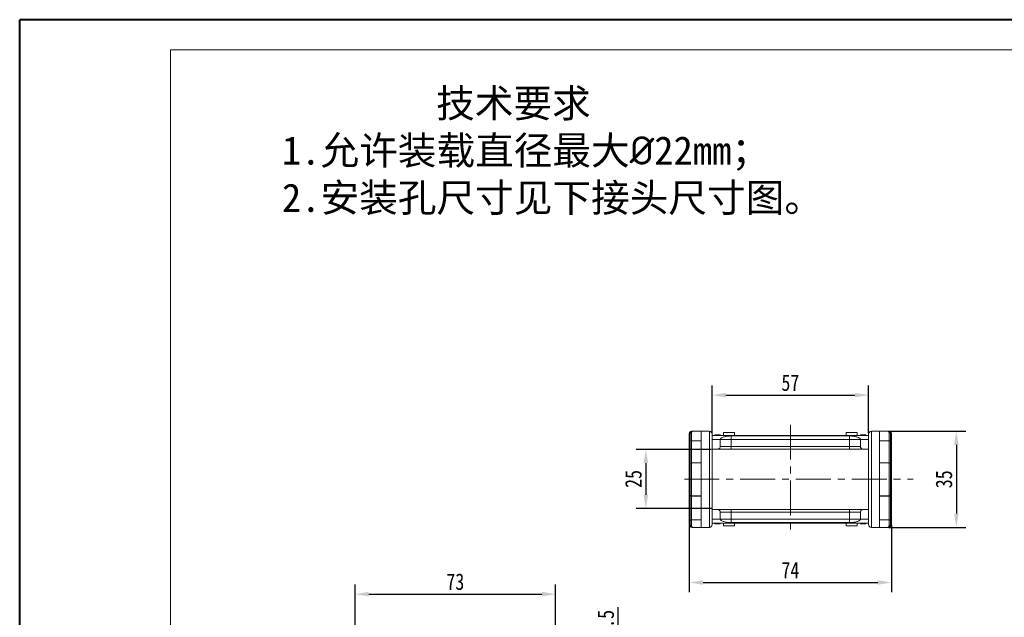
# Model space of a CAD drawing. Header units: millimetres. Extents: x 3144 to 4067, y -174 to 478.
# Tile 6 of 39: x 3144 to 3503, y 260 to 478. Entities that reach past the tile are written whole.
import ezdxf

# ---------------------------------------------------------------- set-up
doc = ezdxf.new("R2010")
doc.units = ezdxf.units.MM
doc.linetypes.add('CENTERX2', pattern=[20.32, 12.7, -2.54, 2.54, -2.54])
doc.styles.get("Standard").update_dxf_attribs({"font": '仿宋_GB2312.ttf', "width": 0.8})
doc.styles.add('样式 6', font='仿宋_GB2312.ttf')
doc.dimstyles.new('副本 ISO-25.1', dxfattribs={"dimtxt": 6, "dimasz": 5, "dimexe": 3.5, "dimexo": 0.625, "dimgap": 1.5, "dimtad": 1, "dimdsep": 46, "dimtxsty": 'Standard', "dimcen": 2.5, "dimadec": 0, "dimazin": 0, "dimtfac": 1, "dimtmove": 0, "dimatfit": 3, "dimfxl": 0, "dimarcsym": 0})

# ---------------------------------------------------------------- blocks, each defined once
blk = doc.blocks.new('*D2041')
at = {"color": 0, "lineweight": -2}
for p, q in [((3266.18, 238.81), (3266.18, 272.26)), ((3339.18, 238.81), (3339.18, 272.26)), ((3271.18, 268.76), (3334.18, 268.76))]:
    blk.add_line(p, q, dxfattribs=at)
at = {"color": 0, "lineweight": 9}
for points in [[(3271.18, 269.59), (3271.18, 267.93), (3266.18, 268.76)], [(3334.18, 269.59), (3334.18, 267.93), (3339.18, 268.76)]]:
    blk.add_solid(points, dxfattribs=at)
at = {"layer": 'Defpoints', "color": 0, "lineweight": 9}
for p in [(3339.18, 268.76), (3266.18, 238.19), (3339.18, 238.19)]:
    blk.add_point(p, dxfattribs=at)
at = {"color": 0, "lineweight": 9, "insert": (3302.68, 273.26), "char_height": 6, "attachment_point": 5}
blk.add_mtext('73', dxfattribs=at)
blk = doc.blocks.new('*D2042')
at = {"color": 0, "lineweight": -2}
for p, q in [((3361.95, 244.01), (3361.95, 264)), ((3338.71, 239.01), (3365.45, 239.01)), ((3361.95, 227.51), (3361.95, 239.01)), ((3330.96, 227.51), (3365.45, 227.51)), ((3361.95, 222.51), (3361.95, 217.51))]:
    blk.add_line(p, q, dxfattribs=at)
at = {"color": 0, "lineweight": 9}
for points in [[(3361.11, 244.01), (3362.78, 244.01), (3361.95, 239.01)], [(3361.11, 222.51), (3362.78, 222.51), (3361.95, 227.51)]]:
    blk.add_solid(points, dxfattribs=at)
at = {"layer": 'Defpoints', "color": 0, "lineweight": 9}
for p in [(3338.08, 239.01), (3361.95, 239.01), (3330.34, 227.51)]:
    blk.add_point(p, dxfattribs=at)
at = {"color": 0, "lineweight": 9, "insert": (3357.45, 256.5), "char_height": 6, "attachment_point": 5, "rotation": 90}
blk.add_mtext('11.5', dxfattribs=at)
blk = doc.blocks.new('*D2032')
at = {"color": 0, "lineweight": -2}
for p, q in [((3395.79, 321.5), (3368.54, 321.5)), ((3372.04, 316.5), (3372.04, 304.94)), ((3395.93, 299.94), (3368.54, 299.94))]:
    blk.add_line(p, q, dxfattribs=at)
at = {"color": 0, "lineweight": 9}
for points in [[(3371.2, 316.5), (3372.87, 316.5), (3372.04, 321.5)], [(3371.2, 304.94), (3372.87, 304.94), (3372.04, 299.94)]]:
    blk.add_solid(points, dxfattribs=at)
at = {"layer": 'Defpoints', "color": 0, "lineweight": 9}
for p in [(3396.41, 321.5), (3372.04, 299.94), (3396.56, 299.94)]:
    blk.add_point(p, dxfattribs=at)
at = {"color": 0, "lineweight": 9, "insert": (3367.54, 310.72), "char_height": 6, "attachment_point": 5, "rotation": 90}
blk.add_mtext('25', dxfattribs=at)
blk = doc.blocks.new('*D2033')
at = {"color": 0, "lineweight": -2}
for p, q in [((3460.49, 328.09), (3488.58, 328.09)), ((3485.08, 323.09), (3485.08, 298.09)), ((3460.49, 293.09), (3488.58, 293.09))]:
    blk.add_line(p, q, dxfattribs=at)
at = {"color": 0, "lineweight": 9}
for points in [[(3484.25, 323.09), (3485.91, 323.09), (3485.08, 328.09)], [(3484.25, 298.09), (3485.91, 298.09), (3485.08, 293.09)]]:
    blk.add_solid(points, dxfattribs=at)
at = {"layer": 'Defpoints', "color": 0, "lineweight": 9}
for p in [(3459.86, 328.09), (3459.86, 293.09), (3485.08, 293.09)]:
    blk.add_point(p, dxfattribs=at)
at = {"color": 0, "lineweight": 9, "insert": (3480.58, 310.59), "char_height": 6, "attachment_point": 5, "rotation": 90}
blk.add_mtext('35', dxfattribs=at)
blk = doc.blocks.new('*D2043')
at = {"color": 0, "lineweight": -2}
for p, q in [((3396.16, 327.44), (3396.16, 344.74)), ((3453.16, 327.44), (3453.16, 344.74)), ((3401.16, 341.24), (3448.16, 341.24))]:
    blk.add_line(p, q, dxfattribs=at)
at = {"color": 0, "lineweight": 9}
for points in [[(3401.16, 342.07), (3401.16, 340.41), (3396.16, 341.24)], [(3448.16, 342.07), (3448.16, 340.41), (3453.16, 341.24)]]:
    blk.add_solid(points, dxfattribs=at)
at = {"layer": 'Defpoints', "color": 0, "lineweight": 9}
for p in [(3453.16, 341.24), (3396.16, 326.81), (3453.16, 326.81)]:
    blk.add_point(p, dxfattribs=at)
at = {"color": 0, "lineweight": 9, "insert": (3424.66, 345.74), "char_height": 6, "attachment_point": 5}
blk.add_mtext('57', dxfattribs=at)
blk = doc.blocks.new('*D2044')
at = {"color": 0, "lineweight": -2}
for p, q in [((3387.86, 293.67), (3387.86, 269.5)), ((3461.46, 293.87), (3461.46, 269.5)), ((3392.86, 273), (3456.46, 273))]:
    blk.add_line(p, q, dxfattribs=at)
at = {"color": 0, "lineweight": 9}
for points in [[(3392.86, 273.83), (3392.86, 272.17), (3387.86, 273)], [(3456.46, 273.83), (3456.46, 272.17), (3461.46, 273)]]:
    blk.add_solid(points, dxfattribs=at)
at = {"layer": 'Defpoints', "color": 0, "lineweight": 9}
for p in [(3387.86, 294.3), (3461.46, 294.49), (3461.46, 273)]:
    blk.add_point(p, dxfattribs=at)
at = {"color": 0, "lineweight": 9, "insert": (3424.66, 277.5), "char_height": 6, "attachment_point": 5}
blk.add_mtext('74', dxfattribs=at)

msp = doc.modelspace()

# ---------------------------------------------------------------- linework, layer by layer
at = {"color": 7, "lineweight": 40}
for p in [(3144.075, -174.189), (4066.314, 477.966)]:
    msp.add_line(p, (3144.075, 477.966), dxfattribs=at)
at = {"color": 7, "lineweight": 13}
for p in [(3198.97, -163.21), (4055.335, 466.987)]:
    msp.add_line(p, (3198.97, 466.987), dxfattribs=at)
at = {"color": 1, "linetype": 'CENTERX2', "lineweight": 13}
for p, q in [((3424.656, 330.449), (3424.656, 290.732)), ((3386.057, 310.591), (3469.391, 310.591))]:
    msp.add_line(p, q, dxfattribs=at)
at = {"color": 7, "linetype": 'Continuous', "lineweight": 15}
for p, q in [((3387.856, 316.691), (3387.856, 327.091)), ((3388.656, 327.424), (3388.656, 324.541)), ((3388.856, 328.091), (3389.156, 328.091)), ((3392.156, 328.091), (3389.156, 328.091)), ((3392.156, 328.091), (3392.156, 293.091)), ((3395.156, 328.091), (3392.156, 328.091)), ((3395.156, 328.091), (3395.156, 293.091)), ((3424.656, 326.591), (3396.156, 326.591)), ((3396.156, 326.555), (3424.656, 326.555)), ((3397.131, 326.791), (3397.131, 326.591)), ((3397.753, 326.791), (3397.753, 326.591)), ((3398.244, 326.791), (3398.244, 326.591)), ((3398.696, 326.791), (3398.643, 326.791)), ((3398.65, 326.791), (3398.65, 326.591)), ((3399.156, 326.791), (3399.156, 326.591)), ((3400.356, 327.591), (3404.356, 327.591)), ((3400.356, 326.591), (3400.356, 327.591)), ((3424.656, 326.383), (3403.156, 326.383)), ((3403.156, 325.091), (3403.156, 326.383)), ((3404.356, 327.591), (3404.356, 326.591)), ((3453.156, 326.591), (3424.656, 326.591)), ((3424.656, 326.555), (3453.156, 326.555)), ((3446.156, 326.383), (3424.656, 326.383)), ((3444.956, 327.591), (3448.956, 327.591)), ((3444.956, 326.591), (3444.956, 327.591)), ((3446.156, 325.091), (3446.156, 326.383)), ((3448.956, 327.591), (3448.956, 326.591)), ((3450.156, 326.791), (3450.156, 326.591)), ((3450.76, 326.791), (3450.76, 326.591)), ((3450.797, 326.791), (3450.76, 326.791)), ((3450.797, 326.791), (3450.797, 326.591)), ((3450.983, 326.791), (3450.983, 326.591)), ((3451.306, 326.791), (3451.306, 326.591)), ((3452.156, 326.791), (3452.156, 326.591)), ((3452.182, 326.791), (3452.182, 326.591)), ((3454.156, 293.091), (3454.156, 328.091)), ((3457.156, 328.091), (3454.156, 328.091)), ((3457.156, 293.091), (3457.156, 328.091)), ((3460.156, 328.091), (3457.156, 328.091)), ((3460.156, 328.091), (3460.456, 328.091)), ((3460.656, 324.541), (3460.656, 327.424)), ((3461.456, 327.091), (3461.456, 316.691)), ((3388.656, 324.541), (3392.156, 324.541)), ((3388.656, 316.591), (3388.656, 324.541)), ((3396.156, 325.091), (3399.156, 325.091)), ((3399.156, 325.091), (3403.156, 325.091)), ((3399.156, 325.091), (3399.156, 322.591)), ((3403.156, 325.091), (3403.156, 322.591)), ((3403.156, 325.091), (3424.656, 325.091)), ((3424.656, 325.091), (3446.156, 325.091)), ((3446.156, 325.091), (3450.156, 325.091)), ((3446.156, 322.591), (3446.156, 325.091)), ((3453.156, 325.091), (3450.156, 325.091)), ((3450.156, 322.591), (3450.156, 325.091)), ((3457.156, 324.541), (3460.656, 324.541)), ((3460.656, 324.541), (3460.656, 316.591)), ((3396.156, 321.591), (3398.156, 321.591)), ((3403.156, 322.591), (3399.156, 322.591)), ((3403.156, 322.591), (3403.156, 321.591)), ((3424.656, 322.591), (3403.156, 322.591)), ((3403.156, 321.591), (3424.656, 321.591)), ((3446.156, 322.591), (3424.656, 322.591)), ((3424.656, 321.591), (3446.156, 321.591)), ((3450.156, 322.591), (3446.156, 322.591)), ((3446.156, 322.591), (3446.156, 321.591)), ((3451.156, 321.591), (3453.156, 321.591)), ((3388.156, 316.691), (3387.856, 316.691)), ((3387.856, 304.491), (3387.856, 316.691)), ((3392.156, 316.591), (3388.656, 316.591)), ((3388.656, 316.591), (3388.656, 310.591)), ((3460.656, 316.591), (3457.156, 316.591)), ((3460.656, 304.591), (3460.656, 316.591)), ((3461.456, 316.691), (3461.156, 316.691)), ((3461.456, 316.691), (3461.456, 304.491)), ((3388.656, 310.591), (3388.656, 304.591)), ((3388.156, 305.02), (3388.156, 304.324)), ((3461.156, 304.324), (3461.156, 305.02)), ((3387.856, 304.491), (3388.156, 304.491)), ((3387.856, 294.091), (3387.856, 304.491)), ((3388.156, 304.324), (3388.156, 295.599)), ((3388.656, 304.591), (3392.156, 304.591)), ((3388.656, 304.493), (3388.656, 304.591)), ((3388.656, 304.493), (3392.156, 304.493)), ((3388.656, 295.768), (3388.656, 304.493)), ((3457.156, 304.591), (3460.656, 304.591)), ((3460.656, 304.493), (3457.156, 304.493)), ((3460.656, 304.591), (3460.656, 304.493)), ((3460.656, 304.493), (3460.656, 295.768)), ((3461.156, 304.491), (3461.456, 304.491)), ((3461.156, 295.599), (3461.156, 304.324)), ((3461.456, 304.491), (3461.456, 294.091)), ((3396.156, 299.591), (3398.156, 299.591)), ((3399.156, 298.591), (3399.156, 296.091)), ((3399.156, 298.591), (3403.156, 298.591)), ((3403.156, 298.591), (3403.156, 299.591)), ((3424.656, 299.591), (3403.156, 299.591)), ((3403.156, 298.591), (3403.156, 296.091)), ((3403.156, 298.591), (3424.656, 298.591)), ((3446.156, 299.591), (3424.656, 299.591)), ((3424.656, 298.591), (3446.156, 298.591)), ((3446.156, 298.591), (3446.156, 299.591)), ((3446.156, 298.591), (3450.156, 298.591)), ((3446.156, 296.091), (3446.156, 298.591)), ((3450.156, 296.091), (3450.156, 298.591)), ((3453.156, 299.591), (3451.156, 299.591)), ((3388.156, 295.599), (3388.156, 295.091)), ((3388.656, 295.768), (3388.656, 293.757)), ((3392.156, 295.768), (3388.656, 295.768)), ((3396.156, 296.091), (3399.156, 296.091)), ((3424.656, 294.626), (3396.156, 294.626)), ((3396.156, 294.591), (3424.656, 294.591)), ((3397.131, 294.391), (3397.131, 294.591)), ((3397.156, 294.391), (3397.156, 294.591)), ((3398.006, 294.391), (3398.006, 294.591)), ((3398.329, 294.391), (3398.329, 294.591)), ((3398.515, 294.391), (3398.515, 294.591)), ((3398.515, 294.391), (3398.553, 294.391)), ((3398.553, 294.391), (3398.553, 294.591)), ((3403.156, 296.091), (3399.156, 296.091)), ((3399.156, 294.391), (3399.156, 294.591)), ((3400.356, 294.591), (3400.356, 293.591)), ((3403.156, 296.091), (3403.156, 294.798)), ((3424.656, 296.091), (3403.156, 296.091)), ((3403.156, 294.798), (3424.656, 294.798)), ((3404.356, 294.591), (3404.356, 293.591)), ((3446.156, 296.091), (3424.656, 296.091)), ((3424.656, 294.798), (3446.156, 294.798)), ((3453.156, 294.626), (3424.656, 294.626)), ((3424.656, 294.591), (3453.156, 294.591)), ((3444.956, 293.591), (3444.956, 294.591)), ((3446.156, 294.798), (3446.156, 296.091)), ((3450.156, 296.091), (3446.156, 296.091)), ((3448.956, 294.591), (3448.956, 293.591)), ((3450.156, 296.091), (3453.156, 296.091)), ((3450.156, 294.391), (3450.156, 294.591)), ((3450.336, 294.391), (3450.37, 294.391)), ((3450.663, 294.391), (3450.663, 294.591)), ((3451.036, 294.391), (3451.089, 294.391)), ((3451.069, 294.391), (3451.069, 294.591)), ((3451.097, 294.391), (3451.107, 294.391)), ((3451.559, 294.391), (3451.559, 294.591)), ((3452.182, 294.391), (3452.182, 294.591)), ((3460.656, 295.768), (3457.156, 295.768)), ((3460.656, 293.757), (3460.656, 295.768)), ((3461.156, 295.091), (3461.156, 295.599)), ((3389.156, 293.091), (3388.856, 293.091)), ((3389.156, 293.091), (3392.156, 293.091)), ((3392.156, 293.091), (3395.156, 293.091)), ((3404.356, 293.591), (3400.356, 293.591)), ((3448.956, 293.591), (3444.956, 293.591)), ((3454.156, 293.091), (3457.156, 293.091)), ((3457.156, 293.091), (3460.156, 293.091)), ((3460.456, 293.091), (3460.156, 293.091))]:
    msp.add_line(p, q, dxfattribs=at)
at = {"color": 7, "linetype": 'Continuous', "lineweight": 15, "flags": 128}
for points in [[(3388.656, 304.493), (3388.559, 304.49), (3388.465, 304.48), (3388.379, 304.465), (3388.303, 304.444), (3388.241, 304.418), (3388.194, 304.389), (3388.166, 304.357), (3388.156, 304.324)], [(3460.656, 304.493), (3460.754, 304.49), (3460.848, 304.48), (3460.934, 304.465), (3461.01, 304.444), (3461.072, 304.418), (3461.118, 304.389), (3461.147, 304.357), (3461.156, 304.324)], [(3388.656, 295.768), (3388.559, 295.765), (3388.465, 295.755), (3388.379, 295.74), (3388.303, 295.719), (3388.241, 295.693), (3388.194, 295.664), (3388.166, 295.632), (3388.156, 295.599)], [(3461.156, 295.599), (3461.147, 295.632), (3461.118, 295.664), (3461.072, 295.693), (3461.01, 295.719), (3460.934, 295.74), (3460.848, 295.755), (3460.754, 295.765), (3460.656, 295.768)]]:
    msp.add_lwpolyline(points, dxfattribs=at)
at = {"color": 7, "linetype": 'Continuous', "lineweight": 15}
for centre, radius, start, end in [((3388.587, 326.987), 0.443, 80.98068, 166.39946), ((3395.156, 327.091), 1, 0, 90), ((3454.156, 327.091), 1, 90, 180), ((3460.726, 326.987), 0.443, 13.60054, 99.01932), ((3388.606, 324.993), 0.455, 188.14488, 276.30375), ((3460.706, 324.993), 0.455, 263.69625, 351.85512), ((3388.656, 316.091), 0.5, 90, 180), ((3460.656, 316.091), 0.5, 0, 90), ((3388.656, 305.091), 0.5, 180, 270), ((3460.656, 305.091), 0.5, 270, 0), ((3388.587, 294.195), 0.443, 193.60053, 279.01929), ((3395.156, 294.091), 1, 270, 0), ((3454.156, 294.091), 1, 180, 270), ((3460.726, 294.195), 0.443, 260.98068, 346.39946)]:
    msp.add_arc(centre, radius, start, end, dxfattribs=at)
for points, knots in [([(3387.856, 327.091), (3387.867, 327.203), (3387.889, 327.428), (3388.062, 327.728), (3388.316, 327.954), (3388.597, 328.074), (3388.783, 328.086), (3388.856, 328.091)], [0, 0, 0, 0, 0.2146939, 0.4293877, 0.6440816, 0.8587754, 1, 1, 1, 1]), ([(3388.156, 327.091), (3388.173, 327.226), (3388.209, 327.514), (3388.459, 327.84), (3388.789, 328.052), (3389.034, 328.078), (3389.156, 328.091)], [0, 0, 0, 0, 0.23435876, 0.49821551, 0.74848117, 1, 1, 1, 1]), ([(3389.156, 328.091), (3389.113, 328.086), (3389.033, 328.079), (3388.921, 328.019), (3388.802, 327.91), (3388.688, 327.726), (3388.666, 327.518), (3388.656, 327.424)], [0, 0, 0, 0, 0.185748, 0.340653, 0.4998035, 0.7735576, 1, 1, 1, 1]), ([(3396.156, 327.091), (3396.156, 327.077), (3396.156, 327.051), (3396.156, 326.832), (3396.156, 326.474), (3396.156, 325.949), (3396.156, 325.267), (3396.156, 324.419), (3396.156, 323.421), (3396.156, 322.279), (3396.156, 321.013), (3396.156, 319.795), (3396.156, 318.676), (3396.156, 317.689), (3396.156, 316.52), (3396.156, 315.157), (3396.156, 313.627), (3396.156, 312.1), (3396.156, 311.094), (3396.156, 310.591)], [0, 0, 0, 0, 0.0582413, 0.1164929, 0.1782263, 0.2399799, 0.3042867, 0.3686138, 0.4342889, 0.4999847, 0.5656598, 0.6313557, 0.6742673, 0.7170903, 0.76002, 0.8217534, 0.883507, 0.9417484, 1, 1, 1, 1]), ([(3397.753, 326.791), (3397.666, 326.791), (3397.514, 326.791), (3397.329, 326.791), (3397.206, 326.791), (3397.14, 326.791), (3397.134, 326.791), (3397.131, 326.791)], [0, 0, 0, 0, 0.2588207, 0.4475143, 0.6357944, 0.8285504, 1, 1, 1, 1]), ([(3398.244, 326.791), (3398.214, 326.791), (3398.158, 326.791), (3398.015, 326.791), (3397.875, 326.791), (3397.786, 326.791), (3397.753, 326.791)], [0, 0, 0, 0, 0.3177075, 0.5805615, 0.8440383, 1, 1, 1, 1]), ([(3398.65, 326.791), (3398.591, 326.791), (3398.478, 326.791), (3398.346, 326.791), (3398.278, 326.791), (3398.251, 326.791), (3398.244, 326.791)], [0, 0, 0, 0, 0.3322101, 0.6324915, 0.8907691, 1, 1, 1, 1]), ([(3399.156, 326.791), (3399.151, 326.791), (3399.142, 326.791), (3399.042, 326.791), (3398.913, 326.791), (3398.772, 326.791), (3398.683, 326.791), (3398.65, 326.791)], [0, 0, 0, 0, 0.3041982, 0.5007282, 0.6977872, 0.8877742, 1, 1, 1, 1]), ([(3403.156, 326.383), (3402.903, 326.377), (3402.447, 326.366), (3401.835, 326.298), (3401.254, 326.206), (3400.681, 326.079), (3400.148, 325.916), (3399.718, 325.731), (3399.4, 325.528), (3399.196, 325.313), (3399.169, 325.165), (3399.156, 325.091)], [0, 0, 0, 0, 0.1093621, 0.1968082, 0.2844011, 0.4017339, 0.5191396, 0.6376912, 0.7562574, 0.8781271, 1, 1, 1, 1]), ([(3450.156, 325.091), (3450.146, 325.157), (3450.125, 325.291), (3449.948, 325.499), (3449.639, 325.71), (3449.176, 325.914), (3448.588, 326.092), (3447.983, 326.221), (3447.411, 326.305), (3446.841, 326.367), (3446.409, 326.377), (3446.156, 326.383)], [0, 0, 0, 0, 0.1095315, 0.2190611, 0.3491596, 0.4792384, 0.6076094, 0.7358657, 0.8134525, 0.8909402, 1, 1, 1, 1]), ([(3450.76, 326.791), (3450.67, 326.791), (3450.524, 326.791), (3450.343, 326.791), (3450.227, 326.791), (3450.164, 326.791), (3450.159, 326.791), (3450.156, 326.791)], [0, 0, 0, 0, 0.2738659, 0.4486362, 0.6243032, 0.842711, 1, 1, 1, 1]), ([(3450.983, 326.791), (3450.969, 326.791), (3450.94, 326.791), (3450.901, 326.791), (3450.866, 326.791), (3450.837, 326.791), (3450.817, 326.791), (3450.808, 326.791)], [0, 0, 0, 0, 0.2619684, 0.525285, 0.6880141, 0.8515139, 1, 1, 1, 1]), ([(3451.306, 326.791), (3451.283, 326.791), (3451.237, 326.791), (3451.176, 326.791), (3451.123, 326.791), (3451.078, 326.791), (3451.033, 326.791), (3451, 326.791), (3450.983, 326.791)], [0, 0, 0, 0, 0.2244963, 0.4490112, 0.5864416, 0.7239077, 0.861725, 1, 1, 1, 1]), ([(3452.156, 326.791), (3452.1, 326.791), (3451.985, 326.791), (3451.804, 326.791), (3451.626, 326.791), (3451.459, 326.791), (3451.355, 326.791), (3451.306, 326.791)], [0, 0, 0, 0, 0.1664245, 0.33807153, 0.5641458, 0.79608384, 1, 1, 1, 1]), ([(3451.505, 326.791), (3451.459, 326.791), (3451.407, 326.791), (3451.363, 326.791), (3451.359, 326.791)], [0, 0, 0, 0, 0.911173, 1, 1, 1, 1]), ([(3453.156, 310.591), (3453.156, 311.094), (3453.156, 312.1), (3453.156, 313.627), (3453.156, 315.157), (3453.156, 316.695), (3453.156, 318.194), (3453.156, 319.645), (3453.156, 321.013), (3453.156, 322.278), (3453.156, 323.421), (3453.156, 324.309), (3453.156, 324.989), (3453.156, 325.5), (3453.156, 326.008), (3453.156, 326.474), (3453.156, 326.832), (3453.156, 327.051), (3453.156, 327.077), (3453.156, 327.091)], [0, 0, 0, 0, 0.0582413, 0.1164929, 0.1782263, 0.2399799, 0.3042867, 0.3686138, 0.4342889, 0.4999847, 0.5656598, 0.6313557, 0.6742673, 0.7170903, 0.76002, 0.8217534, 0.883507, 0.9417484, 1, 1, 1, 1]), ([(3460.656, 327.424), (3460.647, 327.519), (3460.635, 327.649), (3460.581, 327.78), (3460.538, 327.858), (3460.475, 327.943), (3460.391, 328.019), (3460.279, 328.079), (3460.2, 328.086), (3460.156, 328.091)], [0, 0, 0, 0, 0.22627722, 0.31213319, 0.4034953, 0.50054218, 0.65955923, 0.81436423, 1, 1, 1, 1]), ([(3460.156, 328.091), (3460.279, 328.078), (3460.524, 328.052), (3460.854, 327.84), (3461.104, 327.514), (3461.139, 327.226), (3461.156, 327.091)], [0, 0, 0, 0, 0.2515188, 0.50178442, 0.76563227, 1, 1, 1, 1]), ([(3460.456, 328.091), (3460.569, 328.08), (3460.794, 328.058), (3461.093, 327.885), (3461.319, 327.631), (3461.439, 327.35), (3461.451, 327.164), (3461.456, 327.091)], [0, 0, 0, 0, 0.2146939, 0.4293877, 0.6440816, 0.8587754, 1, 1, 1, 1]), ([(3388.156, 326.091), (3388.156, 325.98), (3388.156, 325.758), (3388.156, 325.443), (3388.156, 325.154), (3388.156, 325.004), (3388.156, 324.928)], [0, 0, 0, 0, 0.2498972, 0.4999949, 0.7498974, 1, 1, 1, 1]), ([(3388.156, 324.928), (3388.156, 324.531), (3388.156, 323.73), (3388.156, 322.35), (3388.156, 320.83), (3388.156, 319.17), (3388.156, 317.606), (3388.156, 316.574), (3388.156, 316.162)], [0, 0, 0, 0, 0.169497, 0.3421873, 0.5178857, 0.6979084, 0.8792121, 1, 1, 1, 1]), ([(3461.156, 324.928), (3461.156, 325.004), (3461.156, 325.154), (3461.156, 325.443), (3461.156, 325.758), (3461.156, 325.98), (3461.156, 326.091)], [0, 0, 0, 0, 0.2498972, 0.4999949, 0.7498974, 1, 1, 1, 1]), ([(3461.156, 316.162), (3461.156, 316.574), (3461.156, 317.605), (3461.156, 319.17), (3461.156, 320.83), (3461.156, 322.349), (3461.156, 323.73), (3461.156, 324.531), (3461.156, 324.928)], [0, 0, 0, 0, 0.12074341, 0.30204757, 0.48211432, 0.65776965, 0.83048187, 1, 1, 1, 1]), ([(3399.156, 322.591), (3399.145, 322.478), (3399.123, 322.253), (3398.951, 321.954), (3398.697, 321.728), (3398.416, 321.608), (3398.23, 321.596), (3398.156, 321.591)], [0, 0, 0, 0, 0.2146939, 0.4293877, 0.6440816, 0.8587754, 1, 1, 1, 1]), ([(3398.156, 321.591), (3398.164, 321.591), (3398.178, 321.591), (3398.301, 321.591), (3398.482, 321.591), (3398.709, 321.591), (3399.052, 321.591), (3399.487, 321.591), (3399.998, 321.591), (3400.412, 321.591), (3400.852, 321.591), (3401.453, 321.591), (3402.223, 321.591), (3402.851, 321.591), (3403.156, 321.591)], [0, 0, 0, 0, 0.0802172, 0.1598087, 0.2400554, 0.3043726, 0.3687569, 0.500021, 0.5657067, 0.6314609, 0.6957781, 0.7601624, 0.8835683, 1, 1, 1, 1]), ([(3446.156, 321.591), (3446.366, 321.591), (3446.785, 321.591), (3447.403, 321.591), (3447.962, 321.591), (3448.46, 321.591), (3449.048, 321.591), (3449.583, 321.591), (3450.044, 321.591), (3450.346, 321.591), (3450.604, 321.591), (3450.876, 321.591), (3451.107, 321.591), (3451.14, 321.591), (3451.156, 321.591)], [0, 0, 0, 0, 0.0802172, 0.1598087, 0.2400554, 0.3043726, 0.3687569, 0.500021, 0.5657067, 0.6314609, 0.6957781, 0.7601624, 0.8835683, 1, 1, 1, 1]), ([(3451.156, 321.591), (3451.044, 321.602), (3450.819, 321.624), (3450.519, 321.796), (3450.293, 322.05), (3450.173, 322.331), (3450.161, 322.517), (3450.156, 322.591)], [0, 0, 0, 0, 0.2146939, 0.4293877, 0.6440816, 0.8587754, 1, 1, 1, 1]), ([(3388.156, 316.091), (3388.156, 316.083), (3388.156, 316.067), (3388.156, 315.935), (3388.156, 315.735), (3388.156, 315.483), (3388.156, 315.105), (3388.156, 314.627), (3388.156, 314.065), (3388.156, 313.609), (3388.156, 313.125), (3388.156, 312.464), (3388.156, 311.617), (3388.156, 310.926), (3388.156, 310.591)], [0, 0, 0, 0, 0.0776315, 0.157699, 0.2400414, 0.3043628, 0.3687452, 0.5000117, 0.5657018, 0.6314541, 0.6957755, 0.7601579, 0.8835661, 1, 1, 1, 1]), ([(3461.156, 310.591), (3461.156, 310.814), (3461.156, 311.268), (3461.156, 311.949), (3461.156, 312.571), (3461.156, 313.125), (3461.156, 313.772), (3461.156, 314.36), (3461.156, 314.867), (3461.156, 315.2), (3461.156, 315.483), (3461.156, 315.783), (3461.156, 316.036), (3461.156, 316.073), (3461.156, 316.091)], [0, 0, 0, 0, 0.07764517, 0.15769887, 0.2400413, 0.3043627, 0.36874511, 0.50001168, 0.56570172, 0.63145408, 0.69577549, 0.7601579, 0.88356612, 1, 1, 1, 1]), ([(3388.156, 310.591), (3388.156, 310.367), (3388.156, 309.913), (3388.156, 309.232), (3388.156, 308.61), (3388.156, 308.056), (3388.156, 307.41), (3388.156, 306.821), (3388.156, 306.314), (3388.156, 305.982), (3388.156, 305.699), (3388.156, 305.399), (3388.156, 305.145), (3388.156, 305.108), (3388.156, 305.091)], [0, 0, 0, 0, 0.0776452, 0.1576989, 0.2400413, 0.3043627, 0.3687451, 0.5000117, 0.5657017, 0.6314541, 0.6957755, 0.7601579, 0.8835661, 1, 1, 1, 1]), ([(3396.156, 310.591), (3396.156, 310.088), (3396.156, 309.081), (3396.156, 307.554), (3396.156, 306.024), (3396.156, 304.487), (3396.156, 302.988), (3396.156, 301.536), (3396.156, 300.169), (3396.156, 298.903), (3396.156, 297.761), (3396.156, 296.872), (3396.156, 296.193), (3396.156, 295.681), (3396.156, 295.173), (3396.156, 294.707), (3396.156, 294.35), (3396.156, 294.13), (3396.156, 294.104), (3396.156, 294.091)], [0, 0, 0, 0, 0.0582413, 0.1164929, 0.1782263, 0.2399799, 0.3042867, 0.3686138, 0.4342889, 0.4999847, 0.5656598, 0.6313557, 0.6742673, 0.7170903, 0.76002, 0.8217534, 0.883507, 0.9417484, 1, 1, 1, 1]), ([(3453.156, 294.091), (3453.156, 294.104), (3453.156, 294.13), (3453.156, 294.35), (3453.156, 294.707), (3453.156, 295.233), (3453.156, 295.915), (3453.156, 296.763), (3453.156, 297.761), (3453.156, 298.903), (3453.156, 300.168), (3453.156, 301.387), (3453.156, 302.505), (3453.156, 303.493), (3453.156, 304.662), (3453.156, 306.024), (3453.156, 307.554), (3453.156, 309.081), (3453.156, 310.087), (3453.156, 310.591)], [0, 0, 0, 0, 0.0582413, 0.1164929, 0.1782263, 0.2399799, 0.3042867, 0.3686138, 0.4342889, 0.4999847, 0.5656598, 0.6313557, 0.6742673, 0.7170903, 0.76002, 0.8217534, 0.883507, 0.9417484, 1, 1, 1, 1]), ([(3461.156, 305.091), (3461.156, 305.099), (3461.156, 305.115), (3461.156, 305.247), (3461.156, 305.446), (3461.156, 305.699), (3461.156, 306.076), (3461.156, 306.555), (3461.156, 307.117), (3461.156, 307.572), (3461.156, 308.056), (3461.156, 308.717), (3461.156, 309.564), (3461.156, 310.255), (3461.156, 310.591)], [0, 0, 0, 0, 0.0776315, 0.157699, 0.2400414, 0.3043628, 0.3687452, 0.5000117, 0.5657018, 0.6314541, 0.6957755, 0.7601579, 0.8835661, 1, 1, 1, 1]), ([(3398.156, 299.591), (3398.269, 299.58), (3398.494, 299.558), (3398.793, 299.385), (3399.019, 299.131), (3399.139, 298.85), (3399.151, 298.664), (3399.156, 298.591)], [0, 0, 0, 0, 0.2146939, 0.4293877, 0.6440816, 0.8587754, 1, 1, 1, 1]), ([(3403.156, 299.591), (3402.946, 299.591), (3402.528, 299.591), (3401.91, 299.591), (3401.351, 299.591), (3400.852, 299.591), (3400.264, 299.591), (3399.729, 299.591), (3399.269, 299.591), (3398.966, 299.591), (3398.709, 299.591), (3398.437, 299.591), (3398.206, 299.591), (3398.172, 299.591), (3398.156, 299.591)], [0, 0, 0, 0, 0.0802172, 0.1598087, 0.2400554, 0.3043726, 0.3687569, 0.500021, 0.5657067, 0.6314609, 0.6957781, 0.7601624, 0.8835683, 1, 1, 1, 1]), ([(3451.156, 299.591), (3451.149, 299.591), (3451.134, 299.591), (3451.012, 299.591), (3450.83, 299.591), (3450.604, 299.591), (3450.26, 299.591), (3449.826, 299.591), (3449.315, 299.591), (3448.9, 299.591), (3448.46, 299.591), (3447.859, 299.591), (3447.089, 299.591), (3446.461, 299.591), (3446.156, 299.591)], [0, 0, 0, 0, 0.0802172, 0.1598087, 0.2400554, 0.3043726, 0.3687569, 0.500021, 0.5657067, 0.6314609, 0.6957781, 0.7601624, 0.8835683, 1, 1, 1, 1]), ([(3450.156, 298.591), (3450.167, 298.703), (3450.189, 298.928), (3450.362, 299.228), (3450.616, 299.454), (3450.897, 299.574), (3451.083, 299.586), (3451.156, 299.591)], [0, 0, 0, 0, 0.2146939, 0.4293877, 0.6440816, 0.8587754, 1, 1, 1, 1]), ([(3388.856, 293.091), (3388.744, 293.102), (3388.519, 293.124), (3388.219, 293.296), (3387.993, 293.55), (3387.873, 293.831), (3387.861, 294.017), (3387.856, 294.091)], [0, 0, 0, 0, 0.2146939, 0.4293877, 0.6440816, 0.8587754, 1, 1, 1, 1]), ([(3389.156, 293.091), (3389.034, 293.104), (3388.789, 293.13), (3388.459, 293.342), (3388.209, 293.668), (3388.173, 293.955), (3388.156, 294.091)], [0, 0, 0, 0, 0.25113093, 0.50180461, 0.76564074, 1, 1, 1, 1]), ([(3397.156, 294.391), (3397.213, 294.391), (3397.329, 294.391), (3397.511, 294.391), (3397.688, 294.391), (3397.855, 294.391), (3397.958, 294.391), (3398.006, 294.391)], [0, 0, 0, 0, 0.1679455, 0.341137, 0.5665458, 0.797629, 1, 1, 1, 1]), ([(3397.807, 294.391), (3397.854, 294.391), (3397.906, 294.391), (3397.95, 294.391), (3397.954, 294.391)], [0, 0, 0, 0, 0.9152991, 1, 1, 1, 1]), ([(3398.006, 294.391), (3398.03, 294.391), (3398.076, 294.391), (3398.137, 294.391), (3398.19, 294.391), (3398.235, 294.391), (3398.28, 294.391), (3398.313, 294.391), (3398.329, 294.391)], [0, 0, 0, 0, 0.2244961, 0.449011, 0.586441, 0.7239074, 0.8617265, 1, 1, 1, 1]), ([(3398.329, 294.391), (3398.344, 294.391), (3398.372, 294.391), (3398.417, 294.391), (3398.46, 294.391), (3398.489, 294.391), (3398.5, 294.391)], [0, 0, 0, 0, 0.2686637, 0.5384784, 0.8076151, 1, 1, 1, 1]), ([(3398.553, 294.391), (3398.643, 294.391), (3398.789, 294.391), (3398.969, 294.391), (3399.078, 294.391), (3399.146, 294.391), (3399.153, 294.391), (3399.156, 294.391)], [0, 0, 0, 0, 0.2740403, 0.4484179, 0.6234629, 0.8036359, 1, 1, 1, 1]), ([(3399.156, 296.091), (3399.167, 296.024), (3399.188, 295.891), (3399.365, 295.682), (3399.673, 295.472), (3400.137, 295.268), (3400.725, 295.089), (3401.33, 294.961), (3401.901, 294.876), (3402.471, 294.815), (3402.904, 294.804), (3403.156, 294.798)], [0, 0, 0, 0, 0.1095315, 0.2190611, 0.3491596, 0.4792384, 0.6076094, 0.7358657, 0.8134525, 0.8909402, 1, 1, 1, 1]), ([(3446.156, 294.798), (3446.41, 294.805), (3446.866, 294.816), (3447.477, 294.884), (3448.058, 294.975), (3448.632, 295.102), (3449.165, 295.266), (3449.595, 295.451), (3449.913, 295.653), (3450.117, 295.868), (3450.143, 296.017), (3450.156, 296.091)], [0, 0, 0, 0, 0.10936209, 0.19680816, 0.28440112, 0.4017339, 0.51913959, 0.63769119, 0.75625737, 0.87812706, 1, 1, 1, 1]), ([(3450.156, 294.391), (3450.164, 294.391), (3450.177, 294.391), (3450.299, 294.391), (3450.426, 294.391), (3450.556, 294.391), (3450.635, 294.391), (3450.663, 294.391)], [0, 0, 0, 0, 0.3645368, 0.5473945, 0.7303624, 0.9066939, 1, 1, 1, 1]), ([(3450.49, 294.391), (3450.516, 294.391), (3450.558, 294.391), (3450.619, 294.391), (3450.652, 294.391), (3450.669, 294.391)], [0, 0, 0, 0, 0.4588709, 0.727785, 1, 1, 1, 1]), ([(3450.663, 294.391), (3450.722, 294.391), (3450.835, 294.391), (3450.967, 294.391), (3451.035, 294.391), (3451.061, 294.391), (3451.069, 294.391)], [0, 0, 0, 0, 0.3322473, 0.632548, 0.894757, 1, 1, 1, 1]), ([(3450.669, 294.391), (3450.697, 294.391), (3450.754, 294.391), (3450.831, 294.391), (3450.875, 294.391), (3450.895, 294.391)], [0, 0, 0, 0, 0.3532315, 0.7186172, 1, 1, 1, 1]), ([(3451.069, 294.391), (3451.099, 294.391), (3451.153, 294.391), (3451.295, 294.391), (3451.434, 294.391), (3451.524, 294.391), (3451.559, 294.391)], [0, 0, 0, 0, 0.3174212, 0.575499, 0.8331856, 1, 1, 1, 1]), ([(3451.089, 294.391), (3451.109, 294.391), (3451.147, 294.391), (3451.275, 294.391), (3451.416, 294.391), (3451.511, 294.391), (3451.557, 294.391)], [0, 0, 0, 0, 0.2914375, 0.557836, 0.7842145, 1, 1, 1, 1]), ([(3451.557, 294.391), (3451.625, 294.391), (3451.767, 294.391), (3451.951, 294.391), (3452.095, 294.391), (3452.172, 294.391), (3452.179, 294.391), (3452.182, 294.391)], [0, 0, 0, 0, 0.1998869, 0.4197239, 0.6192843, 0.839907, 1, 1, 1, 1]), ([(3451.559, 294.391), (3451.648, 294.391), (3451.801, 294.391), (3451.987, 294.391), (3452.109, 294.391), (3452.173, 294.391), (3452.179, 294.391), (3452.182, 294.391)], [0, 0, 0, 0, 0.261808, 0.4515208, 0.6409331, 0.8342683, 1, 1, 1, 1]), ([(3461.156, 294.091), (3461.139, 293.955), (3461.104, 293.668), (3460.854, 293.342), (3460.524, 293.13), (3460.279, 293.104), (3460.156, 293.091)], [0, 0, 0, 0, 0.23435025, 0.49819532, 0.74886904, 1, 1, 1, 1]), ([(3461.456, 294.091), (3461.445, 293.978), (3461.423, 293.753), (3461.251, 293.454), (3460.997, 293.228), (3460.716, 293.108), (3460.53, 293.096), (3460.456, 293.091)], [0, 0, 0, 0, 0.2146939, 0.4293877, 0.6440816, 0.8587754, 1, 1, 1, 1]), ([(3388.656, 293.757), (3388.665, 293.663), (3388.678, 293.532), (3388.732, 293.402), (3388.775, 293.323), (3388.837, 293.238), (3388.922, 293.163), (3389.033, 293.103), (3389.113, 293.095), (3389.156, 293.091)], [0, 0, 0, 0, 0.22627722, 0.31213319, 0.4034953, 0.50054218, 0.65955923, 0.81436423, 1, 1, 1, 1]), ([(3460.156, 293.091), (3460.2, 293.095), (3460.279, 293.103), (3460.391, 293.163), (3460.511, 293.271), (3460.625, 293.456), (3460.647, 293.663), (3460.656, 293.757)], [0, 0, 0, 0, 0.185748, 0.340653, 0.4998035, 0.7735576, 1, 1, 1, 1])]:
    msp.add_open_spline(points, degree=3, knots=knots, dxfattribs=at)
for points in [[(3388.156, 327.091), (3388.156, 326.942), (3388.156, 326.644), (3388.156, 326.275), (3388.156, 326.091)], [(3461.156, 326.091), (3461.156, 326.275), (3461.156, 326.644), (3461.156, 326.942), (3461.156, 327.091)], [(3388.156, 295.091), (3388.156, 294.906), (3388.156, 294.538), (3388.156, 294.24), (3388.156, 294.091)], [(3461.156, 294.091), (3461.156, 294.24), (3461.156, 294.538), (3461.156, 294.906), (3461.156, 295.091)]]:
    msp.add_open_spline(points, degree=3, dxfattribs=at)

# ---------------------------------------------------------------- texts
at = {"insert": (3239.558, 452.697), "char_height": 10.31622, "attachment_point": 1, "style": '样式 6'}
msp.add_mtext('        技术要求\\P1.允许装载直径最大{\\fISOCPEUR|b0|i0|c0|p34;%%C}22mm；\\P2.安装孔尺寸见下接头尺寸图。', dxfattribs=at)

# ---------------------------------------------------------------- dimensions: what is measured, and where the dimension line sits
at = {"color": 5, "lineweight": 9}
for base, p1, p2, picture, middle in [((3453.156, 341.239), (3396.156, 326.815), (3453.156, 326.815), '*D2043', (3424.656, 345.739)), ((3339.178, 268.759), (3266.178, 238.187), (3339.178, 238.187), '*D2041', (3302.678, 273.259))]:
    dim = msp.add_linear_dim(base=base, p1=p1, p2=p2, dimstyle='副本 ISO-25.1', dxfattribs=at)
    dim.commit()
    dim.dimension.update_dxf_attribs({"geometry": picture, "text_midpoint": middle})
for base, p1, p2, picture, middle in [((3485.081, 293.091), (3459.86, 328.091), (3459.86, 293.091), '*D2033', (3480.581, 310.591)), ((3361.947, 239.01), (3330.338, 227.51), (3338.081, 239.01), '*D2042', (3357.447, 256.503))]:
    dim = msp.add_linear_dim(base=base, p1=p1, p2=p2, angle=90, dimstyle='副本 ISO-25.1', dxfattribs=at)
    dim.commit()
    dim.dimension.update_dxf_attribs({"geometry": picture, "text_midpoint": middle})
dim = msp.add_linear_dim(base=(3372.037, 299.941), p1=(3396.414, 321.504), p2=(3396.556, 299.941), angle=90, text='25', dimstyle='副本 ISO-25.1', dxfattribs=at)
dim.commit()
dim.dimension.update_dxf_attribs({"geometry": '*D2032', "text_midpoint": (3367.537, 310.722)})
dim = msp.add_linear_dim(base=(3461.456, 273), p1=(3387.856, 294.298), p2=(3461.456, 294.493), text='74', dimstyle='副本 ISO-25.1', dxfattribs=at)
dim.commit()
dim.dimension.update_dxf_attribs({"geometry": '*D2044', "text_midpoint": (3424.656, 277.5)})

doc.saveas('drawing.dxf')
